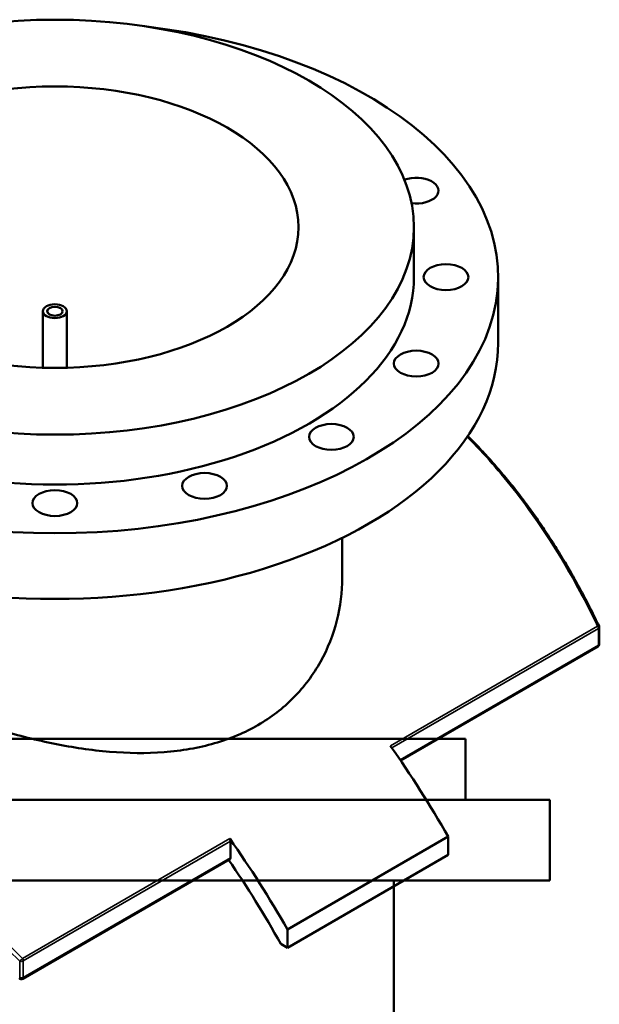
# Model space of a CAD drawing. Header units: millimetres. Extents: x -674 to 1234, y -345 to 975.
# Tile 13 of 13: x 845 to 1234, y 315 to 975. Entities that reach past the tile are written whole.
import ezdxf

# ---------------------------------------------------------------- set-up
doc = ezdxf.new("R2010")
doc.units = ezdxf.units.MM
doc.layers.add('Visible (ANSI)', color=7, linetype='Continuous', lineweight=50)
doc.layers.add('Visible Narrow (ANSI)', color=7, linetype='Continuous', lineweight=35)

msp = doc.modelspace()

# ---------------------------------------------------------------- linework, layer by layer
at = {"layer": 'Visible (ANSI)'}
for p, q in [((1109.7, 802.47), (1109.7, 835.95)), ((1166.2, 758.38), (1166.2, 802.47)), ((860.7, 741.67), (860.7, 779.61)), ((876.7, 741.67), (876.7, 779.61)), ((1061.5, 600.77), (1061.5, 627.57)), ((1234.11, 556.48), (1234.11, 567.62)), ((1233.11, 554.75), (1100.73, 478.32)), ((1144.38, 492.86), (662.38, 492.86)), ((1144.38, 451.86), (1144.38, 492.86)), ((1200.88, 451.86), (605.88, 451.86)), ((1200.88, 397.86), (1200.88, 451.86)), ((986.61, 413.11), (986.61, 424.24)), ((1132.62, 427.28), (1024.79, 365.02)), ((1132.62, 427.28), (1132.62, 415.03)), ((986.19, 412.19), (847.11, 331.89)), ((1132.62, 415.03), (1024.79, 352.77)), ((1200.88, 397.86), (605.88, 397.86)), ((1096.18, 227.86), (1096.18, 397.86)), ((1024.79, 352.77), (1024.79, 365.02)), ((1020.27, 355.38), (1024.79, 352.77))]:
    msp.add_line(p, q, dxfattribs=at)
for centre, start, end in [((1232.11, 567.62), 0, 25.67187), ((1232.11, 556.48), 300, 0), ((846.11, 333.62), 224.04232, 300)]:
    msp.add_arc(centre, 2, start, end, dxfattribs=at)
for centre, major_axis, start_param, end_param in [((868.7, 802.47), (-297.5, 0), 4.915974, 10.791989), ((1111.21, 860.47), (15, 0), 4.502362, 8.410748), ((868.7, 802.47), (-241, 0), 0, 3.141593), ((868.7, 758.38), (-297.5, 0), 0, 3.141593), ((922.61, 311.86), (207.5, -359.4), 1.558622, 1.733119), ((985.19, 425.06), (1, -1.73), 0.785398, 1.733119), ((814.78, 249.6), (-207.5, 359.4), 4.700215, 4.874712), ((814.78, 249.6), (200, -346.41), 1.54294, 1.708983), ((985.19, 413.92), (1, -1.73), 0, 0.785398)]:
    msp.add_ellipse(centre, major_axis=major_axis, ratio=0.57735, start_param=start_param, end_param=end_param, dxfattribs=at)
for centre, major_axis in [((868.7, 835.95), (241, 0)), ((868.7, 835.95), (163.5, 0)), ((1131.2, 802.47), (-15, 0)), ((868.7, 779.61), (8, 0)), ((868.7, 779.61), (5.2, 0)), ((1111.21, 744.48), (-15, 0)), ((1054.31, 695.31), (15, 0)), ((969.15, 662.45), (15, 0)), ((868.7, 650.92), (15, 0))]:
    msp.add_ellipse(centre, major_axis=major_axis, ratio=0.57735, dxfattribs=at)
for points, knots in [([(1233.91, 568.49), (1232.09, 572.28), (1230.23, 576.05), (1226.43, 583.53), (1224.5, 587.23), (1220.56, 594.57), (1218.56, 598.21), (1214.48, 605.41), (1212.4, 608.98), (1208.18, 616.03), (1206.03, 619.51), (1201.67, 626.4), (1199.45, 629.81), (1194.95, 636.53), (1192.66, 639.85), (1188.01, 646.4), (1185.65, 649.63), (1180.87, 655.99), (1178.44, 659.13), (1173.52, 665.3), (1171.02, 668.33), (1165.97, 674.3), (1163.4, 677.24), (1158.21, 683), (1155.59, 685.82), (1150.57, 691.05), (1148.18, 693.47), (1145.77, 695.84)], [7.458555, 7.458555, 7.458555, 7.458555, 8.758701, 8.758701, 10.058848, 10.058848, 11.358994, 11.358994, 12.659141, 12.659141, 13.959287, 13.959287, 15.259434, 15.259434, 16.55958, 16.55958, 17.859727, 17.859727, 19.159873, 19.159873, 20.46002, 20.46002, 21.760166, 21.760166, 23.060313, 23.060313, 24.214061, 24.214061, 24.214061, 24.214061]), ([(1005.03, 502.08), (1000.67, 499.56), (996.04, 497.26), (986.3, 493.16), (981.19, 491.36), (970.57, 488.29), (965.05, 487.03), (953.71, 485.06), (947.89, 484.35), (930.09, 483), (917.76, 483.16), (893.05, 485.19), (880.67, 487.06), (856.75, 491.86), (844.37, 494.97), (819.65, 502.32), (807.31, 506.56), (783.56, 515.72), (772.11, 520.64), (756.18, 528.19), (751.07, 530.73), (741.34, 535.82), (736.72, 538.36), (728.02, 543.38), (723.81, 545.93), (715.81, 551.09), (712.01, 553.69), (701.34, 561.5), (695.24, 566.71), (685.48, 576.9), (681.81, 581.9), (677.02, 591.58), (675.9, 596.27), (675.9, 600.77)], [0, 0, 0, 0, 1.848843, 1.848843, 3.697686, 3.697686, 5.546529, 5.546529, 7.395372, 7.395372, 11.093058, 11.093058, 14.790743, 14.790743, 18.481199, 18.481199, 22.171655, 22.171655, 25.862111, 25.862111, 27.707338, 27.707338, 29.552566, 29.552566, 31.397794, 31.397794, 33.243022, 33.243022, 36.933478, 36.933478, 40.623933, 40.623933, 44.314389, 44.314389, 44.314389, 44.314389]), ([(1061.5, 600.77), (1061.5, 591.46), (1060.36, 581.79), (1055.57, 562.72), (1051.91, 553.33), (1044.6, 540.18), (1041.86, 535.95), (1035.81, 527.89), (1032.51, 524.06), (1025.41, 516.88), (1021.6, 513.54), (1013.59, 507.4), (1009.38, 504.6), (1005.03, 502.08)], [103.419522, 103.419522, 103.419522, 103.419522, 107.117207, 107.117207, 110.814893, 110.814893, 112.663736, 112.663736, 114.512579, 114.512579, 116.361422, 116.361422, 118.210265, 118.210265, 118.210265, 118.210265])]:
    msp.add_open_spline(points, degree=3, knots=knots, dxfattribs=at)
at = {"layer": 'Visible Narrow (ANSI)'}
for p, q in [((1232.94, 568.47), (1093.85, 488.17)), ((1094.86, 486.75), (1233.52, 566.8)), ((1233.52, 566.8), (1233.52, 555.66)), ((1233.52, 555.66), (1100.39, 478.8)), ((986.02, 425.91), (846.93, 345.61)), ((847.52, 343.94), (986.61, 424.24)), ((986.61, 413.11), (847.52, 332.81)), ((845.08, 343.77), (845.08, 332.63)), ((847.52, 332.81), (847.52, 343.94))]:
    msp.add_line(p, q, dxfattribs=at)
for centre, major_axis, ratio, start_param, end_param in [((1232.11, 567.62), (1.8, 0.87), 0.245601, 0, 0.981304), ((1232.11, 567.62), (1, -1.73), 0.57735, 0.785398, 1.733119), ((1232.11, 567.62), (2, 0), 0.57735, 5.497787, 6.283185), ((1232.11, 556.48), (1, -1.73), 0.57735, 0, 0.785398), ((1232.11, 556.48), (2, 0), 0.57735, 5.497787, 6.283185), ((846.11, 344.76), (-1.42, -1.41), 0.012894, 4.078669, 5.505653), ((846.11, 344.76), (2, 0), 0.57735, 4.17513, 5.497787), ((846.11, 344.76), (-1, 1.73), 0.57735, 3.926991, 4.874712), ((846.11, 333.62), (-2, 0), 0.57735, 1.033538, 2.356194), ((846.11, 333.62), (1, -1.73), 0.57735, 0, 0.785398)]:
    msp.add_ellipse(centre, major_axis=major_axis, ratio=ratio, start_param=start_param, end_param=end_param, dxfattribs=at)
for points, knots in [([(1145.33, 695.19), (1156.86, 683.79), (1167.84, 671.36), (1193.95, 637.77), (1208.28, 615.46), (1225.2, 584.09), (1229.14, 576.35), (1232.94, 568.47)], [-24.110591, -24.110591, -24.110591, -24.110591, -18.575569, -18.575569, -10.151369, -10.151369, -7.458555, -7.458555, -7.458555, -7.458555]), ([(503.56, 540.95), (507.34, 541.47), (511.27, 541.77), (528.12, 542.02), (542.38, 539.93), (571.92, 531.86), (586.86, 526.39), (618.66, 512.22), (635.51, 503.54), (653.03, 493.43), (670.55, 483.31), (688.74, 471.76), (725.72, 446.22), (744.5, 432.22), (784.38, 400.21), (805.45, 381.9), (832.31, 356.41), (838.74, 350.14), (845.08, 343.77)], [3.465156, 3.465156, 3.465156, 3.465156, 6.157856, 6.157856, 14.582636, 14.582636, 22.000731, 22.000731, 29.418831, 29.418831, 29.418831, 36.836931, 36.836931, 44.255026, 44.255026, 52.679218, 52.679218, 55.372293, 55.372293, 55.372293, 55.372293]), ([(846.93, 345.61), (840.58, 352.01), (834.14, 358.32), (807.23, 383.92), (786.11, 402.31), (746.15, 434.46), (727.32, 448.51), (690.25, 474.15), (672.01, 485.73), (654.44, 495.88), (636.87, 506.02), (619.97, 514.72), (588.07, 528.9), (573.08, 534.38), (543.44, 542.42), (529.11, 544.49), (512.04, 544.18), (507.95, 543.86), (504.02, 543.28)], [-55.372293, -55.372293, -55.372293, -55.372293, -52.679218, -52.679218, -44.255026, -44.255026, -36.836931, -36.836931, -29.418831, -29.418831, -29.418831, -22.000731, -22.000731, -14.582636, -14.582636, -6.157856, -6.157856, -3.360842, -3.360842, -3.360842, -3.360842])]:
    msp.add_open_spline(points, degree=3, knots=knots, dxfattribs=at)

doc.saveas('drawing.dxf')
